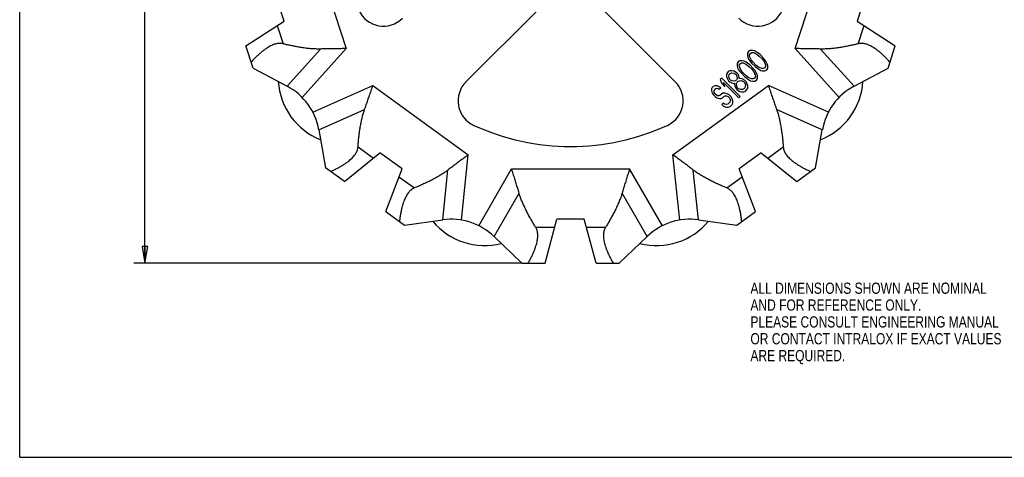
# Model space of a CAD drawing. Header units: inches. Extents: x 0 to 17, y 0 to 11.
# Tile 1 of 3: x 0 to 11, y 0 to 4.9. Entities that reach past the tile are written whole.
import ezdxf

# ---------------------------------------------------------------- set-up
doc = ezdxf.new("R2010")
doc.units = ezdxf.units.IN
doc.header["$LTSCALE"] = 0.935
doc.header["$MEASUREMENT"] = 0
doc.layers.get('0').update_dxf_attribs({"linetype": 'CONTINUOUS'})
doc.styles.get("Standard").update_dxf_attribs({"font": 'txt', "width": 0.8})
doc.dimstyles.new('DIMSTYLE_1', dxfattribs={"dimtxt": 0.125, "dimasz": 0.1875, "dimexe": 0.18, "dimexo": 0.0625, "dimgap": 0.09, "dimtad": 0, "dimtih": 1, "dimtoh": 1, "dimzin": 4, "dimdsep": 46, "dimtxsty": 'STANDARD', "dimblk": 'CLOSED', "dimblk1": 'CLOSED', "dimblk2": 'CLOSED', "dimcen": 0.09, "dimadec": 0, "dimazin": 0, "dimtp": 0.01, "dimtm": 0.01, "dimtfac": 1, "dimtofl": 0, "dimtmove": 0, "dimatfit": 3, "dimldrblk": 'CLOSED', "dimfxl": 1, "dimtolj": 1, "dimtzin": 4, "dimarcsym": 0})

# ---------------------------------------------------------------- blocks, each defined once
blk = doc.blocks.new('_CLOSED')
at = {"color": 0, "linetype": 'BYBLOCK'}
for p, q in [((0, 0), (-1, 0.167)), ((-1, 0.167), (-1, -0.167)), ((-1, -0.167), (0, 0)), ((-1, 0), (0, 0))]:
    blk.add_line(p, q, dxfattribs=at)
blk = doc.blocks.new('*D2')
at = {"color": 3, "linetype": 'CONTINUOUS'}
for p, q in [((5.595, 9.943), (1.269, 9.943)), ((1.394, 9.943), (1.394, 7.397)), ((1.394, 2.161), (1.394, 6.772)), ((5.595, 2.161), (1.269, 2.161))]:
    blk.add_line(p, q, dxfattribs=at)
at = {"color": 3, "linetype": 'CONTINUOUS', "xscale": 0.1875, "yscale": 0.1875, "zscale": 0.1875}
for p, rotation in [((1.394, 9.943), 90), ((1.394, 2.161), 270)]:
    blk.add_blockref('_CLOSED', p, dxfattribs=dict(at, rotation=rotation))
at = {"color": 3, "linetype": 'CONTINUOUS', "insert": (1.244, 7.334), "char_height": 0.125, "width": 0.7, "attachment_point": 2, "line_spacing_factor": 0.9}
blk.add_mtext('7.78\\P[197,7]\\PNOMINAL', dxfattribs=at)

msp = doc.modelspace()

# ---------------------------------------------------------------- linework, layer by layer
at = {"color": 7, "linetype": 'CONTINUOUS'}
for p, q in [((0, 0), (0, 11)), ((3.226, 5.798), (3.632, 4.55)), ((8.63, 4.55), (9.036, 5.798)), ((2.943, 4.856), (2.849, 5.146)), ((9.412, 5.146), (9.318, 4.856)), ((5.788, 5.002), (4.966, 4.18)), ((7.295, 4.18), (6.474, 5.002)), ((2.518, 4.58), (2.943, 4.856)), ((9.318, 4.856), (9.744, 4.58)), ((2.865, 4.806), (2.931, 4.604)), ((9.331, 4.604), (9.396, 4.806)), ((2.598, 4.334), (2.518, 4.58)), ((2.977, 4.131), (3.349, 4.545)), ((3.143, 4.007), (3.632, 4.55)), ((8.109, 4.519), (8.098, 4.499)), ((8.098, 4.499), (8.098, 4.473)), ((8.129, 4.53), (8.109, 4.519)), ((8.123, 4.479), (8.131, 4.497)), ((8.155, 4.53), (8.129, 4.53)), ((8.131, 4.497), (8.149, 4.505)), ((8.149, 4.505), (8.165, 4.505)), ((8.176, 4.525), (8.155, 4.53)), ((8.165, 4.505), (8.202, 4.489)), ((8.199, 4.512), (8.176, 4.525)), ((8.215, 4.502), (8.199, 4.512)), ((8.239, 4.483), (8.215, 4.502)), ((9.119, 4.007), (8.63, 4.55)), ((9.285, 4.131), (8.912, 4.545)), ((9.664, 4.334), (9.744, 4.58)), ((7.995, 4.404), (7.984, 4.384)), ((7.984, 4.384), (7.984, 4.358)), ((8.015, 4.415), (7.995, 4.404)), ((8.041, 4.415), (8.015, 4.415)), ((8.017, 4.382), (8.034, 4.391)), ((8.034, 4.391), (8.051, 4.39)), ((8.062, 4.41), (8.041, 4.415)), ((8.051, 4.39), (8.087, 4.374)), ((8.084, 4.398), (8.062, 4.41)), ((8.1, 4.387), (8.084, 4.398)), ((8.098, 4.473), (8.103, 4.452)), ((8.125, 4.368), (8.1, 4.387)), ((8.103, 4.452), (8.116, 4.429)), ((8.116, 4.429), (8.126, 4.413)), ((8.123, 4.463), (8.123, 4.479)), ((8.139, 4.426), (8.123, 4.463)), ((8.126, 4.413), (8.145, 4.389)), ((8.163, 4.398), (8.139, 4.426)), ((8.145, 4.389), (8.185, 4.35)), ((8.193, 4.367), (8.163, 4.398)), ((8.202, 4.489), (8.23, 4.465)), ((8.23, 4.465), (8.261, 4.435)), ((8.278, 4.443), (8.239, 4.483)), ((8.261, 4.435), (8.284, 4.406)), ((8.297, 4.419), (8.278, 4.443)), ((8.284, 4.406), (8.3, 4.369)), ((8.308, 4.403), (8.297, 4.419)), ((8.32, 4.381), (8.308, 4.403)), ((2.598, 4.334), (2.977, 4.131)), ((7.875, 4.285), (7.867, 4.267)), ((7.886, 4.295), (7.875, 4.285)), ((7.903, 4.304), (7.886, 4.295)), ((7.929, 4.304), (7.903, 4.304)), ((7.908, 4.273), (7.922, 4.279)), ((7.922, 4.279), (7.946, 4.277)), ((7.95, 4.298), (7.929, 4.304)), ((7.946, 4.277), (7.964, 4.269)), ((7.977, 4.282), (7.95, 4.298)), ((7.99, 4.269), (7.977, 4.282)), ((7.984, 4.358), (7.989, 4.337)), ((7.989, 4.337), (8.001, 4.315)), ((8.001, 4.315), (8.012, 4.299)), ((8.008, 4.365), (8.017, 4.382)), ((8.009, 4.349), (8.008, 4.365)), ((8.025, 4.312), (8.009, 4.349)), ((8.012, 4.299), (8.031, 4.275)), ((8.048, 4.283), (8.025, 4.312)), ((8.031, 4.275), (8.07, 4.235)), ((8.079, 4.253), (8.048, 4.283)), ((8.087, 4.374), (8.116, 4.351)), ((8.116, 4.351), (8.146, 4.32)), ((8.164, 4.329), (8.125, 4.368)), ((8.146, 4.32), (8.17, 4.292)), ((8.183, 4.305), (8.164, 4.329)), ((8.17, 4.292), (8.186, 4.255)), ((8.193, 4.289), (8.183, 4.305)), ((8.185, 4.35), (8.209, 4.331)), ((8.222, 4.344), (8.193, 4.367)), ((8.206, 4.266), (8.193, 4.289)), ((8.209, 4.331), (8.225, 4.32)), ((8.259, 4.328), (8.222, 4.344)), ((8.225, 4.32), (8.247, 4.308)), ((8.247, 4.308), (8.268, 4.303)), ((8.275, 4.327), (8.259, 4.328)), ((8.268, 4.303), (8.294, 4.303)), ((8.292, 4.336), (8.275, 4.327)), ((8.301, 4.353), (8.292, 4.336)), ((8.294, 4.303), (8.314, 4.314)), ((8.3, 4.369), (8.301, 4.353)), ((8.314, 4.314), (8.325, 4.334)), ((8.325, 4.36), (8.32, 4.381)), ((8.325, 4.334), (8.325, 4.36)), ((9.285, 4.131), (9.664, 4.334)), ((7.813, 4.222), (7.797, 4.207)), ((7.797, 4.207), (7.812, 4.16)), ((8.018, 4.017), (7.813, 4.222)), ((7.832, 4.172), (8.002, 4.002)), ((7.847, 4.126), (7.832, 4.172)), ((7.867, 4.267), (7.867, 4.241)), ((7.867, 4.241), (7.872, 4.22)), ((7.872, 4.22), (7.889, 4.193)), ((7.889, 4.193), (7.902, 4.18)), ((7.891, 4.248), (7.897, 4.263)), ((7.894, 4.225), (7.891, 4.248)), ((7.902, 4.206), (7.894, 4.225)), ((7.897, 4.263), (7.908, 4.273)), ((7.91, 4.198), (7.902, 4.206)), ((7.902, 4.18), (7.924, 4.168)), ((7.929, 4.19), (7.91, 4.198)), ((7.924, 4.168), (7.945, 4.163)), ((7.952, 4.187), (7.929, 4.19)), ((7.967, 4.193), (7.952, 4.187)), ((7.964, 4.269), (7.973, 4.26)), ((7.977, 4.203), (7.967, 4.193)), ((7.973, 4.26), (7.981, 4.242)), ((7.983, 4.218), (7.977, 4.203)), ((7.978, 4.161), (7.984, 4.176)), ((7.981, 4.242), (7.983, 4.218)), ((7.984, 4.176), (7.995, 4.186)), ((8.002, 4.246), (7.99, 4.269)), ((7.995, 4.186), (8.009, 4.192)), ((8.008, 4.225), (8.002, 4.246)), ((8.007, 4.216), (8.008, 4.225)), ((8.016, 4.216), (8.007, 4.216)), ((8.009, 4.192), (8.029, 4.194)), ((8.04, 4.214), (8.016, 4.216)), ((8.029, 4.194), (8.054, 4.184)), ((8.067, 4.197), (8.04, 4.214)), ((8.054, 4.184), (8.067, 4.171)), ((8.08, 4.184), (8.067, 4.197)), ((8.067, 4.171), (8.077, 4.146)), ((8.07, 4.235), (8.095, 4.216)), ((8.108, 4.229), (8.079, 4.253)), ((8.097, 4.157), (8.08, 4.184)), ((8.095, 4.216), (8.11, 4.206)), ((8.144, 4.213), (8.108, 4.229)), ((8.11, 4.206), (8.133, 4.193)), ((8.133, 4.193), (8.154, 4.188)), ((8.161, 4.212), (8.144, 4.213)), ((8.154, 4.188), (8.18, 4.188)), ((8.178, 4.221), (8.161, 4.212)), ((8.187, 4.238), (8.178, 4.221)), ((8.18, 4.188), (8.2, 4.199)), ((8.186, 4.255), (8.187, 4.238)), ((8.2, 4.199), (8.211, 4.219)), ((8.211, 4.245), (8.206, 4.266)), ((8.211, 4.219), (8.211, 4.245)), ((3.263, 3.842), (3.93, 4.139)), ((3.93, 4.139), (4.992, 3.368)), ((7.27, 3.368), (8.332, 4.139)), ((7.7, 4.101), (7.699, 4.082)), ((7.699, 4.082), (7.706, 4.054)), ((7.706, 4.116), (7.7, 4.101)), ((7.719, 4.129), (7.706, 4.116)), ((7.737, 4.137), (7.719, 4.129)), ((7.729, 4.077), (7.732, 4.089)), ((7.73, 4.061), (7.729, 4.077)), ((7.74, 4.045), (7.73, 4.061)), ((7.732, 4.089), (7.748, 4.105)), ((7.76, 4.135), (7.737, 4.137)), ((7.748, 4.105), (7.76, 4.108)), ((7.785, 4.125), (7.76, 4.135)), ((7.76, 4.108), (7.774, 4.105)), ((7.774, 4.105), (7.785, 4.099)), ((7.801, 4.114), (7.785, 4.125)), ((7.785, 4.099), (7.801, 4.114)), ((7.812, 4.16), (7.847, 4.126)), ((7.846, 4.054), (7.826, 4.053)), ((7.873, 4.047), (7.846, 4.054)), ((7.945, 4.163), (7.955, 4.164)), ((7.955, 4.164), (7.954, 4.154)), ((7.954, 4.154), (7.957, 4.131)), ((7.957, 4.131), (7.973, 4.104)), ((7.973, 4.104), (7.986, 4.09)), ((7.977, 4.142), (7.978, 4.161)), ((7.986, 4.117), (7.977, 4.142)), ((7.999, 4.103), (7.986, 4.117)), ((7.986, 4.09), (8.013, 4.074)), ((8.025, 4.094), (7.999, 4.103)), ((8.013, 4.074), (8.034, 4.069)), ((8.044, 4.095), (8.025, 4.094)), ((8.034, 4.069), (8.06, 4.068)), ((8.058, 4.102), (8.044, 4.095)), ((8.069, 4.112), (8.058, 4.102)), ((8.06, 4.068), (8.078, 4.077)), ((8.075, 4.127), (8.069, 4.112)), ((8.077, 4.146), (8.075, 4.127)), ((8.078, 4.077), (8.093, 4.093)), ((8.093, 4.093), (8.102, 4.11)), ((8.102, 4.136), (8.097, 4.157)), ((8.102, 4.11), (8.102, 4.136)), ((8.999, 3.842), (8.332, 4.139)), ((7.706, 4.054), (7.72, 4.034)), ((7.72, 4.034), (7.738, 4.016)), ((7.738, 4.016), (7.758, 4.002)), ((7.749, 4.036), (7.74, 4.045)), ((7.765, 4.026), (7.749, 4.036)), ((7.758, 4.002), (7.786, 3.995)), ((7.781, 4.025), (7.765, 4.026)), ((7.793, 4.028), (7.781, 4.025)), ((7.786, 3.995), (7.805, 3.996)), ((7.809, 4.044), (7.793, 4.028)), ((7.805, 3.996), (7.82, 4.002)), ((7.826, 4.053), (7.809, 4.044)), ((7.82, 4.002), (7.835, 4.018)), ((7.835, 4.018), (7.85, 4.024)), ((7.85, 4.024), (7.867, 4.023)), ((7.867, 4.023), (7.885, 4.015)), ((7.896, 4.035), (7.873, 4.047)), ((7.901, 3.952), (7.88, 3.932)), ((7.885, 4.015), (7.898, 4.002)), ((7.918, 4.013), (7.896, 4.035)), ((7.898, 4.002), (7.906, 3.984)), ((7.907, 3.967), (7.901, 3.952)), ((7.906, 3.984), (7.907, 3.967)), ((7.93, 3.991), (7.918, 4.013)), ((7.937, 3.963), (7.93, 3.991)), ((7.935, 3.944), (7.937, 3.963)), ((8.002, 4.002), (8.018, 4.017)), ((3.329, 3.646), (3.838, 3.872)), ((7.829, 3.941), (7.813, 3.926)), ((7.813, 3.926), (7.833, 3.911)), ((7.844, 3.931), (7.829, 3.941)), ((7.833, 3.911), (7.863, 3.897)), ((7.865, 3.926), (7.844, 3.931)), ((7.863, 3.897), (7.889, 3.897)), ((7.88, 3.932), (7.865, 3.926)), ((7.889, 3.897), (7.906, 3.906)), ((7.906, 3.906), (7.927, 3.926)), ((7.927, 3.926), (7.935, 3.944)), ((8.932, 3.646), (8.423, 3.872)), ((3.329, 3.646), (3.405, 3.223)), ((8.857, 3.223), (8.932, 3.646)), ((3.765, 3.456), (3.936, 3.331)), ((8.325, 3.331), (8.497, 3.456)), ((3.615, 3.071), (4.009, 3.39)), ((4.255, 3.211), (4.009, 3.39)), ((4.916, 2.641), (4.992, 3.368)), ((7.346, 2.641), (7.27, 3.368)), ((8.253, 3.39), (8.007, 3.211)), ((8.253, 3.39), (8.647, 3.071)), ((3.615, 3.071), (3.405, 3.223)), ((4.073, 2.738), (4.255, 3.211)), ((4.708, 2.644), (4.766, 3.198)), ((5.109, 2.578), (5.474, 3.211)), ((5.474, 3.211), (6.787, 3.211)), ((7.152, 2.578), (6.787, 3.211)), ((7.554, 2.644), (7.495, 3.198)), ((8.189, 2.738), (8.007, 3.211)), ((8.647, 3.071), (8.857, 3.223)), ((4.221, 3.124), (4.393, 2.999)), ((7.868, 2.999), (8.04, 3.124)), ((5.279, 2.459), (5.557, 2.941)), ((6.983, 2.459), (6.704, 2.941)), ((4.073, 2.738), (4.283, 2.585)), ((4.283, 2.585), (4.708, 2.644)), ((5.847, 2.161), (5.979, 2.651)), ((6.283, 2.651), (5.979, 2.651)), ((6.414, 2.161), (6.283, 2.651)), ((7.554, 2.644), (7.979, 2.585)), ((7.979, 2.585), (8.189, 2.738)), ((5.742, 2.561), (5.955, 2.561)), ((6.307, 2.561), (6.519, 2.561)), ((5.279, 2.459), (5.588, 2.161)), ((6.673, 2.161), (6.983, 2.459)), ((5.588, 2.161), (5.847, 2.161)), ((6.414, 2.161), (6.673, 2.161)), ((0, 0), (17, 0))]:
    msp.add_line(p, q, dxfattribs=at)
for centre, radius, start, end in [((4.047, 5.1), 0.3, 204.5617, 315), ((8.214, 5.1), 0.3, 225, 335.4383), ((3.626, 4.232), 0.75, 183.6074, 248.3926), ((5.179, 3.968), 0.3, 135, 245.4383), ((7.083, 3.968), 0.3, 294.5617, 45), ((8.636, 4.232), 0.75, 291.6074, 356.3926), ((2.653, 3.525), 0.687, 10.1229, 61.8771), ((9.609, 3.525), 0.687, 118.1229, 169.8771), ((6.131, 6.052), 2.591, 245.4383, 294.5617), ((4.802, 1.963), 0.687, 46.1229, 97.8771), ((7.459, 1.963), 0.687, 82.1229, 133.8771), ((5.174, 3.107), 0.75, 219.6074, 284.3926), ((7.088, 3.107), 0.75, 255.6074, 320.3926)]:
    msp.add_arc(centre, radius, start, end, dxfattribs=at)
for points, knots in [([(2.931, 4.604), (2.925, 4.605), (2.913, 4.607), (2.894, 4.608), (2.875, 4.607), (2.856, 4.604), (2.835, 4.598), (2.814, 4.59), (2.792, 4.58), (2.768, 4.567), (2.744, 4.551), (2.718, 4.533), (2.692, 4.512), (2.664, 4.488), (2.635, 4.461), (2.606, 4.431), (2.586, 4.411), (2.576, 4.4)], [0, 0, 0, 0, 0.042595, 0.08587, 0.13043, 0.176997, 0.226501, 0.279535, 0.336911, 0.399295, 0.467031, 0.54073, 0.62053, 0.706613, 0.798777, 0.896679, 1, 1, 1, 1]), ([(3.349, 4.545), (3.336, 4.545), (3.307, 4.545), (3.261, 4.547), (3.213, 4.551), (3.163, 4.557), (3.113, 4.565), (3.064, 4.574), (3.016, 4.584), (2.972, 4.593), (2.944, 4.6), (2.931, 4.604)], [0, 0, 0, 0, 0.097634, 0.205744, 0.321095, 0.440807, 0.561661, 0.680658, 0.795183, 0.902439, 1, 1, 1, 1]), ([(9.331, 4.604), (9.317, 4.6), (9.289, 4.593), (9.245, 4.584), (9.198, 4.574), (9.149, 4.565), (9.099, 4.557), (9.049, 4.551), (9, 4.547), (8.955, 4.545), (8.926, 4.545), (8.912, 4.545)], [0, 0, 0, 0, 0.097564, 0.20482, 0.319345, 0.438344, 0.559204, 0.678922, 0.794276, 0.902384, 1, 1, 1, 1]), ([(9.685, 4.4), (9.675, 4.411), (9.656, 4.431), (9.626, 4.461), (9.598, 4.488), (9.57, 4.512), (9.543, 4.533), (9.518, 4.551), (9.493, 4.567), (9.47, 4.58), (9.448, 4.59), (9.427, 4.598), (9.406, 4.604), (9.386, 4.607), (9.367, 4.608), (9.349, 4.607), (9.337, 4.605), (9.331, 4.604)], [0, 0, 0, 0, 0.10332, 0.201221, 0.293384, 0.379466, 0.459266, 0.532965, 0.6007, 0.663084, 0.72046, 0.773494, 0.822999, 0.869566, 0.914127, 0.957404, 1, 1, 1, 1]), ([(3.632, 4.55), (3.612, 4.55), (3.574, 4.549), (3.516, 4.549), (3.46, 4.548), (3.404, 4.547), (3.367, 4.546), (3.349, 4.545)], [0, 0, 0, 0, 0.205359, 0.409551, 0.611031, 0.808362, 1, 1, 1, 1]), ([(8.912, 4.545), (8.894, 4.546), (8.858, 4.547), (8.802, 4.548), (8.745, 4.549), (8.688, 4.549), (8.649, 4.55), (8.63, 4.55)], [0, 0, 0, 0, 0.191638, 0.388968, 0.590447, 0.794639, 1, 1, 1, 1]), ([(3.838, 3.872), (3.844, 3.889), (3.857, 3.924), (3.875, 3.976), (3.893, 4.03), (3.912, 4.084), (3.924, 4.121), (3.93, 4.139)], [0, 0, 0, 0, 0.191638, 0.388968, 0.590447, 0.794639, 1, 1, 1, 1]), ([(8.332, 4.139), (8.338, 4.121), (8.35, 4.084), (8.368, 4.03), (8.387, 3.976), (8.405, 3.924), (8.417, 3.889), (8.423, 3.872)], [0, 0, 0, 0, 0.205359, 0.409551, 0.611031, 0.808362, 1, 1, 1, 1]), ([(3.765, 3.456), (3.765, 3.47), (3.768, 3.499), (3.772, 3.544), (3.778, 3.591), (3.784, 3.641), (3.792, 3.691), (3.802, 3.741), (3.813, 3.788), (3.825, 3.832), (3.834, 3.859), (3.838, 3.872)], [0, 0, 0, 0, 0.097564, 0.20482, 0.319345, 0.438344, 0.559204, 0.678922, 0.794276, 0.902384, 1, 1, 1, 1]), ([(8.423, 3.872), (8.428, 3.859), (8.437, 3.832), (8.449, 3.788), (8.46, 3.741), (8.469, 3.691), (8.477, 3.641), (8.484, 3.591), (8.49, 3.544), (8.494, 3.499), (8.496, 3.47), (8.497, 3.456)], [0, 0, 0, 0, 0.097634, 0.205744, 0.321095, 0.440807, 0.561661, 0.680658, 0.795183, 0.902439, 1, 1, 1, 1]), ([(3.461, 3.182), (3.474, 3.188), (3.5, 3.2), (3.537, 3.219), (3.572, 3.238), (3.603, 3.257), (3.631, 3.276), (3.657, 3.295), (3.679, 3.313), (3.699, 3.331), (3.715, 3.349), (3.73, 3.367), (3.741, 3.385), (3.751, 3.402), (3.758, 3.42), (3.762, 3.438), (3.764, 3.45), (3.765, 3.456)], [0, 0, 0, 0, 0.10332, 0.201221, 0.293384, 0.379466, 0.459266, 0.532965, 0.6007, 0.663084, 0.72046, 0.773494, 0.822999, 0.869566, 0.914127, 0.957404, 1, 1, 1, 1]), ([(8.497, 3.456), (8.498, 3.45), (8.499, 3.438), (8.504, 3.42), (8.511, 3.402), (8.52, 3.385), (8.532, 3.367), (8.546, 3.349), (8.563, 3.331), (8.583, 3.313), (8.605, 3.295), (8.63, 3.276), (8.658, 3.257), (8.69, 3.238), (8.724, 3.219), (8.761, 3.2), (8.787, 3.188), (8.801, 3.182)], [0, 0, 0, 0, 0.042595, 0.08587, 0.13043, 0.176997, 0.226501, 0.279535, 0.336911, 0.399295, 0.467031, 0.54073, 0.62053, 0.706613, 0.798777, 0.896679, 1, 1, 1, 1]), ([(4.992, 3.368), (4.976, 3.356), (4.945, 3.333), (4.899, 3.299), (4.854, 3.265), (4.81, 3.231), (4.781, 3.209), (4.766, 3.198)], [0, 0, 0, 0, 0.205359, 0.409551, 0.611031, 0.808362, 1, 1, 1, 1]), ([(7.495, 3.198), (7.481, 3.209), (7.452, 3.231), (7.408, 3.265), (7.362, 3.299), (7.316, 3.333), (7.285, 3.356), (7.27, 3.368)], [0, 0, 0, 0, 0.191638, 0.388968, 0.590447, 0.794639, 1, 1, 1, 1]), ([(4.766, 3.198), (4.755, 3.19), (4.732, 3.172), (4.694, 3.148), (4.652, 3.123), (4.608, 3.098), (4.563, 3.075), (4.518, 3.054), (4.474, 3.033), (4.433, 3.016), (4.406, 3.004), (4.393, 2.999)], [0, 0, 0, 0, 0.097634, 0.205744, 0.321095, 0.440807, 0.561661, 0.680658, 0.795183, 0.902439, 1, 1, 1, 1]), ([(5.557, 2.941), (5.552, 2.958), (5.542, 2.994), (5.526, 3.047), (5.509, 3.101), (5.492, 3.156), (5.48, 3.193), (5.474, 3.211)], [0, 0, 0, 0, 0.191638, 0.388968, 0.590447, 0.794639, 1, 1, 1, 1]), ([(6.787, 3.211), (6.781, 3.193), (6.77, 3.156), (6.753, 3.101), (6.736, 3.047), (6.72, 2.994), (6.709, 2.958), (6.704, 2.941)], [0, 0, 0, 0, 0.205359, 0.409551, 0.611031, 0.808362, 1, 1, 1, 1]), ([(7.868, 2.999), (7.856, 3.004), (7.829, 3.016), (7.787, 3.033), (7.744, 3.054), (7.699, 3.075), (7.653, 3.098), (7.609, 3.123), (7.568, 3.148), (7.53, 3.172), (7.506, 3.19), (7.495, 3.198)], [0, 0, 0, 0, 0.097564, 0.20482, 0.319345, 0.438344, 0.559204, 0.678922, 0.794276, 0.902384, 1, 1, 1, 1]), ([(4.393, 2.999), (4.388, 2.997), (4.377, 2.992), (4.361, 2.982), (4.346, 2.969), (4.332, 2.955), (4.319, 2.938), (4.307, 2.919), (4.295, 2.898), (4.284, 2.874), (4.273, 2.847), (4.263, 2.817), (4.254, 2.784), (4.245, 2.749), (4.238, 2.71), (4.232, 2.669), (4.228, 2.641), (4.227, 2.626)], [0, 0, 0, 0, 0.042595, 0.08587, 0.13043, 0.176997, 0.226501, 0.279535, 0.336911, 0.399295, 0.467031, 0.54073, 0.62053, 0.706613, 0.798777, 0.896679, 1, 1, 1, 1]), ([(8.035, 2.626), (8.034, 2.641), (8.03, 2.669), (8.024, 2.71), (8.016, 2.749), (8.008, 2.784), (7.999, 2.817), (7.989, 2.847), (7.978, 2.874), (7.967, 2.898), (7.955, 2.919), (7.942, 2.938), (7.929, 2.955), (7.915, 2.969), (7.901, 2.982), (7.885, 2.992), (7.874, 2.997), (7.868, 2.999)], [0, 0, 0, 0, 0.10332, 0.201221, 0.293384, 0.379466, 0.459266, 0.532965, 0.6007, 0.663084, 0.72046, 0.773494, 0.822999, 0.869566, 0.914127, 0.957404, 1, 1, 1, 1]), ([(5.742, 2.561), (5.735, 2.573), (5.72, 2.597), (5.697, 2.636), (5.673, 2.678), (5.65, 2.722), (5.627, 2.768), (5.605, 2.813), (5.586, 2.858), (5.57, 2.9), (5.561, 2.928), (5.557, 2.941)], [0, 0, 0, 0, 0.097564, 0.20482, 0.319345, 0.438344, 0.559204, 0.678922, 0.794276, 0.902384, 1, 1, 1, 1]), ([(6.704, 2.941), (6.701, 2.928), (6.692, 2.9), (6.676, 2.858), (6.656, 2.813), (6.635, 2.768), (6.612, 2.722), (6.588, 2.678), (6.565, 2.636), (6.542, 2.597), (6.527, 2.573), (6.519, 2.561)], [0, 0, 0, 0, 0.097634, 0.205744, 0.321095, 0.440807, 0.561661, 0.680658, 0.795183, 0.902439, 1, 1, 1, 1]), ([(5.658, 2.161), (5.665, 2.174), (5.679, 2.199), (5.698, 2.236), (5.715, 2.271), (5.729, 2.305), (5.741, 2.337), (5.75, 2.367), (5.757, 2.395), (5.762, 2.421), (5.765, 2.446), (5.766, 2.468), (5.765, 2.489), (5.763, 2.509), (5.758, 2.528), (5.751, 2.545), (5.745, 2.556), (5.742, 2.561)], [0, 0, 0, 0, 0.10332, 0.201221, 0.293384, 0.379466, 0.459266, 0.532965, 0.6007, 0.663084, 0.72046, 0.773494, 0.822999, 0.869566, 0.914127, 0.957404, 1, 1, 1, 1]), ([(6.519, 2.561), (6.516, 2.556), (6.51, 2.545), (6.504, 2.528), (6.499, 2.509), (6.496, 2.489), (6.495, 2.468), (6.496, 2.446), (6.499, 2.421), (6.504, 2.395), (6.512, 2.367), (6.521, 2.337), (6.533, 2.305), (6.547, 2.271), (6.564, 2.236), (6.583, 2.199), (6.597, 2.174), (6.604, 2.161)], [0, 0, 0, 0, 0.042595, 0.08587, 0.13043, 0.176997, 0.226501, 0.279535, 0.336911, 0.399295, 0.467031, 0.54073, 0.62053, 0.706613, 0.798777, 0.896679, 1, 1, 1, 1])]:
    msp.add_open_spline(points, degree=3, knots=knots, dxfattribs=at)

# ---------------------------------------------------------------- texts
at = {"color": 3, "linetype": 'CONTINUOUS', "insert": (8.132, 1.945), "char_height": 0.125, "width": 3.5, "attachment_point": 1, "line_spacing_factor": 0.9}
msp.add_mtext('ALL DIMENSIONS SHOWN ARE NOMINAL\\PAND FOR REFERENCE ONLY.\\PPLEASE CONSULT ENGINEERING MANUAL\\POR CONTACT INTRALOX IF EXACT VALUES\\PARE REQUIRED. ', dxfattribs=at)

# ---------------------------------------------------------------- dimensions: what is measured, and where the dimension line sits
at = {"color": 3, "linetype": 'CONTINUOUS'}
dim = msp.add_linear_dim(base=(1.394, 2.161), p1=(5.595, 9.943), p2=(5.595, 2.161), angle=270, text='<>\\PNOMINAL', dimstyle='DIMSTYLE_1', dxfattribs=at)
dim.commit()
dim.dimension.update_dxf_attribs({"geometry": '*D2', "text_midpoint": (1.194, 7.084), "dimtype": 160})

doc.saveas('drawing.dxf')
